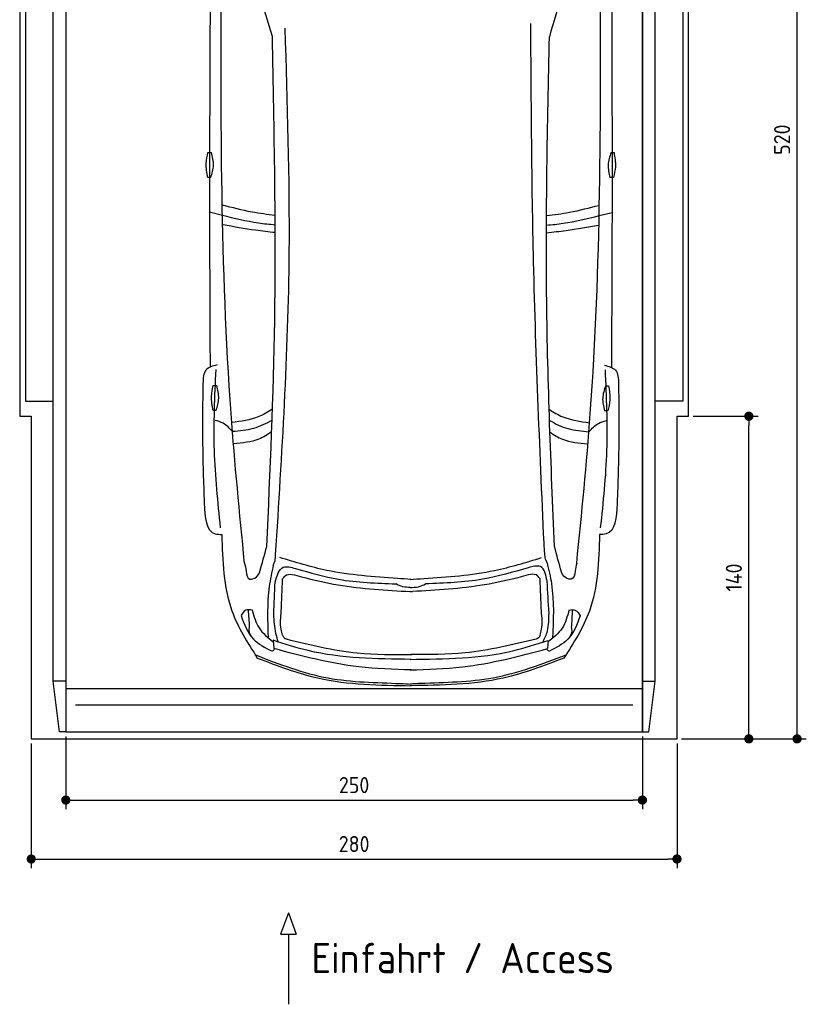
# Model space of a CAD drawing. Header units: millimetres. Extents: x -20 to 3411, y -1152 to 5573.
# Tile 1 of 3: x 0 to 3411, y -1152 to 3121. Entities that reach past the tile are written whole.
import ezdxf

# ---------------------------------------------------------------- set-up
doc = ezdxf.new("R2010")
doc.units = ezdxf.units.MM
for name, color, linetype in [('4', 3, 'Continuous'), ('5', 3, 'Continuous'), ('Car', 10, 'Continuous')]:
    doc.layers.add(name, color=color, linetype=linetype)
doc.styles.get("Standard").update_dxf_attribs({"font": 'ISOCP.SHX'})
doc.dimstyles.new('GEN-ISO', dxfattribs={"dimscale": 20, "dimtxt": 3.5, "dimasz": 2, "dimexe": 2, "dimexo": 1, "dimgap": 1.5, "dimtad": 1, "dimdec": 1, "dimdsep": 46, "dimtxsty": 'STANDARD', "dimblk": 'PUNKT', "dimcen": 2, "dimclrd": 256, "dimclre": 256, "dimclrt": 2, "dimadec": 0, "dimazin": 0, "dimtp": 0.1, "dimtm": 0.1, "dimtfac": 0.71, "dimtdec": 1, "dimtmove": 2, "dimatfit": 3, "dimldrblk": 'PUNKT', "dimfxl": 1, "dimtolj": 1, "dimarcsym": 0})

# ---------------------------------------------------------------- blocks, each defined once
blk = doc.blocks.new('PUNKT')
at = {"layer": '4', "color": 0, "linetype": 'ByBlock'}
blk.add_line((-0.5, 0), (-1, 0), dxfattribs=at)
at = {"layer": '4', "color": 0, "linetype": 'ByBlock', "const_width": 0.5}
blk.add_lwpolyline([(-0.25, 0, 1), (0.25, 0, 1)], format="xyb", close=True, dxfattribs=at)
blk = doc.blocks.new('*D5')
at = {"layer": '5', "lineweight": -2}
for p, q in [((2920, 5200), (3410.6, 5200)), ((3370.6, 40), (3370.6, 5160)), ((2870, 0), (3410.6, 0))]:
    blk.add_line(p, q, dxfattribs=at)
at = {"layer": 'DEFPOINTS', "color": 0}
for p in [(2900, 5200), (3370.6, 5200), (2850, 0)]:
    blk.add_point(p, dxfattribs=at)
at = {"layer": '5', "lineweight": -2, "xscale": 40, "yscale": 40, "zscale": 40}
for p, rotation in [((3370.6, 5200), 90), ((3370.6, 0), 270)]:
    blk.add_blockref('PUNKT', p, dxfattribs=dict(at, rotation=rotation))
at = {"layer": '5', "color": 2, "insert": (3305.6, 2600), "char_height": 70, "attachment_point": 5, "rotation": 90}
blk.add_mtext('\\A1;520', dxfattribs=at)
blk = doc.blocks.new('*D6')
at = {"layer": '5', "lineweight": -2}
for p, q in [((2920, 1400), (3201.5, 1400)), ((3161.5, 40), (3161.5, 1360)), ((2870, 0), (3201.5, 0))]:
    blk.add_line(p, q, dxfattribs=at)
at = {"layer": 'DEFPOINTS', "color": 0}
for p in [(2900, 1400), (3161.5, 1400), (2850, 0)]:
    blk.add_point(p, dxfattribs=at)
at = {"layer": '5', "lineweight": -2, "xscale": 40, "yscale": 40, "zscale": 40}
for p, rotation in [((3161.5, 1400), 90), ((3161.5, 0), 270)]:
    blk.add_blockref('PUNKT', p, dxfattribs=dict(at, rotation=rotation))
at = {"layer": '5', "color": 2, "insert": (3096.5, 700), "char_height": 70, "attachment_point": 5, "rotation": 90}
blk.add_mtext('\\A1;140', dxfattribs=at)
blk = doc.blocks.new('*D7')
at = {"layer": '5', "lineweight": -2}
for p, q in [((50, -20), (50, -561.3)), ((2850, -20), (2850, -561.3)), ((90, -521.3), (2810, -521.3))]:
    blk.add_line(p, q, dxfattribs=at)
at = {"layer": 'DEFPOINTS', "color": 0}
for p in [(50, 0), (2850, 0), (2850, -521.3)]:
    blk.add_point(p, dxfattribs=at)
at = {"layer": '5', "lineweight": -2, "xscale": 40, "yscale": 40, "zscale": 40, "rotation": 180}
blk.add_blockref('PUNKT', (50, -521.3), dxfattribs=at)
at = {"layer": '5', "lineweight": -2, "xscale": 40, "yscale": 40, "zscale": 40}
blk.add_blockref('PUNKT', (2850, -521.3), dxfattribs=at)
at = {"layer": '5', "color": 2, "insert": (1450, -456.3), "char_height": 70, "attachment_point": 5}
blk.add_mtext('280', dxfattribs=at)
blk = doc.blocks.new('*D8')
at = {"layer": '5', "lineweight": -2}
for p, q in [((200, 10), (200, -305.5)), ((2700, 10), (2700, -305.5)), ((240, -265.5), (2660, -265.5))]:
    blk.add_line(p, q, dxfattribs=at)
at = {"layer": 'DEFPOINTS', "color": 0}
for p in [(200, 30), (2700, 30), (2700, -265.5)]:
    blk.add_point(p, dxfattribs=at)
at = {"layer": '5', "lineweight": -2, "xscale": 40, "yscale": 40, "zscale": 40, "rotation": 180}
blk.add_blockref('PUNKT', (200, -265.5), dxfattribs=at)
at = {"layer": '5', "lineweight": -2, "xscale": 40, "yscale": 40, "zscale": 40}
blk.add_blockref('PUNKT', (2700, -265.5), dxfattribs=at)
at = {"layer": '5', "color": 2, "insert": (1450, -200.5), "char_height": 70, "attachment_point": 5}
blk.add_mtext('250', dxfattribs=at)

msp = doc.modelspace()

# ---------------------------------------------------------------- linework, layer by layer
for p, q in [((172.5, 30), (145, 250)), ((200, 250), (145, 250)), ((200, 218), (2700, 218)), ((2700, 250), (2755, 250)), ((2727.5, 30), (2755, 250)), ((1164.92, -754.39), (1130.42, -847.09)), ((1164.92, -754.39), (1199.43, -847.09)), ((1130.42, -847.09), (1199.43, -847.09)), ((1164.92, -847.09), (1164.92, -1151.72))]:
    msp.add_line(p, q)
msp.add_lwpolyline([(2900, 3300), (2850, 3300), (2850, 5200), (50, 5200), (50, 3300), (0, 3300), (0, 1400), (50, 1400), (50, 0), (2850, 0), (2850, 1400), (2900, 1400)], close=True)
for points in [[(145, 5110), (200, 5110), (200, 30), (172.5, 30)], [(145, 250), (145, 5110)], [(200, 30), (2700, 30), (2700, 5110)], [(200, 5110), (200, 30)], [(2755, 5110), (2700, 5110), (2700, 30), (2727.5, 30)], [(2755, 250), (2755, 5110)], [(145, 3265), (25, 3265), (25, 1465), (145, 1465)], [(2755, 3265), (2875, 3265), (2875, 1465), (2755, 1465)], [(2657.98, 146.19), (1550, 146.19), (242.02, 146.19)]]:
    msp.add_lwpolyline(points)
at = {"layer": 'Car'}
for p, q in [((879, 2271.01), (823.22, 2285)), ((2512.46, 2270.32), (2568.25, 2284.26)), ((1098.85, 427.79), (1102.01, 392.07)), ((2291.05, 427.28), (2287.86, 391.56))]:
    msp.add_line(p, q, dxfattribs=at)
for points in [[(816.39, 2544.39), (831.37, 2544.39)], [(2563.91, 2543.93), (2576.85, 2543.68)], [(828.74, 2435.83), (815.81, 2435.83)], [(2574.21, 2435.16), (2559.24, 2435.44)], [(839.29, 1533.45), (854.27, 1533.45)], [(2540.13, 1532.26), (2553.06, 1532.02)], [(851.65, 1424.89), (838.71, 1424.89)], [(2550.43, 1423.49), (2535.45, 1423.77)]]:
    msp.add_lwpolyline(points, dxfattribs=at)
for centre, start, end in [((-4863.24, 1344.41), 15.945352, 19.596216), ((8253.91, 1338.85), 160.355167, 164.006031)]:
    msp.add_arc(centre, 6197.21, start, end, dxfattribs=at)
for points, knots in [([(826.16, 3308.51), (824.35, 2963.79), (822.02, 2396.19), (824.33, 1828.6), (825.54, 1612.82)], [30.2317921, 30.2317921, 30.2317921, 30.2317921, 135.7738464, 200.5104278, 200.5104278, 200.5104278, 200.5104278]), ([(974.98, 763.04), (953.66, 979.32), (869.67, 1831.42), (872.15, 2688.38), (874, 3327.82)], [0, 0, 0, 0, 651.7606985, 2567.8765597, 2567.8765597, 2567.8765597, 2567.8765597]), ([(2415.2, 762.43), (2436.7, 978.69), (2521.42, 1830.72), (2519.67, 2687.68), (2518.36, 3327.13)], [0, 0, 0, 0, 651.7606985, 2567.8765597, 2567.8765597, 2567.8765597, 2567.8765597]), ([(2566.18, 3308.5), (2567.71, 2958.81), (2569.54, 2393.33), (2566.76, 1827.87), (2565.36, 1612.08)], [30.8675023, 30.8675023, 30.8675023, 30.8675023, 135.7738464, 200.5104278, 200.5104278, 200.5104278, 200.5104278]), ([(1109.63, 798.89), (1137.29, 1235.79), (1185.48, 1997.1), (1161.16, 2759.38), (1150.79, 3084.2)], [0, 0, 0, 0, 1312.3473022, 2286.8098626, 2286.8098626, 2286.8098626, 2286.8098626]), ([(2275.2, 810.66), (2256.59, 1230.28), (2222.69, 1994.62), (2218.11, 2759.68), (2216.04, 3104.73)], [0, 0, 0, 0, 1259.9414447, 2295.0149605, 2295.0149605, 2295.0149605, 2295.0149605]), ([(1071.56, 834.8), (1086.02, 1162.04), (1118.6, 1899.08), (1103.77, 2636.75), (1095.53, 3046.91)], [0, 0, 0, 0, 982.4163999, 2212.7413199, 2212.7413199, 2212.7413199, 2212.7413199]), ([(2318.68, 834.27), (2303.9, 1189.27), (2273.2, 1926.4), (2288.61, 2664.02), (2296.6, 3046.4)], [0, 0, 0, 0, 1065.6485601, 2212.7195413, 2212.7195413, 2212.7195413, 2212.7195413]), ([(815.81, 2435.83), (811.77, 2456.3), (804.6, 2492.65), (812.8, 2528.65), (816.39, 2544.39)], [0, 0, 0, 0, 61.7022745, 109.6273698, 109.6273698, 109.6273698, 109.6273698]), ([(828.74, 2435.83), (834.16, 2453.49), (845.17, 2489.4), (836.02, 2525.86), (831.37, 2544.39)], [0, 0, 0, 0, 54.314538, 110.4477452, 110.4477452, 110.4477452, 110.4477452]), ([(2563.91, 2543.93), (2558.17, 2526.38), (2546.48, 2490.68), (2554.94, 2454.05), (2559.24, 2435.44)], [0, 0, 0, 0, 54.314538, 110.4477452, 110.4477452, 110.4477452, 110.4477452]), ([(2576.85, 2543.68), (2580.5, 2523.15), (2586.98, 2486.66), (2578.1, 2450.82), (2574.21, 2435.16)], [0, 0, 0, 0, 61.7022745, 109.6273698, 109.6273698, 109.6273698, 109.6273698]), ([(1107.24, 2271.04), (1073.95, 2274.94), (996.7, 2285.52), (921.08, 2305.05), (880.21, 2315.08)], [6.4329915, 6.4329915, 6.4329915, 6.4329915, 16.5424251, 29.8301072, 29.8301072, 29.8301072, 29.8301072]), ([(2284.44, 2270.56), (2317.66, 2274.43), (2394.85, 2284.94), (2470.41, 2304.39), (2511.32, 2314.93)], [6.4540006, 6.4540006, 6.4540006, 6.4540006, 16.5424251, 29.8301072, 29.8301072, 29.8301072, 29.8301072]), ([(1107.66, 2229.59), (1083.35, 2231.56), (1006.23, 2239.42), (930.75, 2258.16), (879, 2271.01)], [6.5564591, 6.5564591, 6.5564591, 6.5564591, 13.8699149, 29.8274463, 29.8274463, 29.8274463, 29.8274463]), ([(2284.01, 2229.11), (2308.24, 2231.06), (2385.29, 2238.86), (2460.7, 2257.51), (2512.46, 2270.32)], [6.5803524, 6.5803524, 6.5803524, 6.5803524, 13.8699149, 29.8274463, 29.8274463, 29.8274463, 29.8274463]), ([(1107.67, 2196.76), (1079.27, 2199.65), (1002.93, 2208.26), (927.28, 2221.94), (881.62, 2230.2)], [6.6327441, 6.6327441, 6.6327441, 6.6327441, 15.2289071, 29.6828472, 29.6828472, 29.6828472, 29.6828472]), ([(2284, 2196.29), (2312.31, 2199.15), (2388.57, 2207.68), (2464.14, 2221.29), (2509.81, 2229.51)], [6.6592474, 6.6592474, 6.6592474, 6.6592474, 15.2289071, 29.6828472, 29.6828472, 29.6828472, 29.6828472]), ([(855.97, 1622.42), (837.03, 1617.47), (796.86, 1606.97), (795.28, 1564.92), (794.44, 1542.71)], [0, 0, 0, 0, 52.9773642, 112.3150444, 112.3150444, 112.3150444, 112.3150444]), ([(871.35, 916.08), (859.6, 1027.85), (835.59, 1256.11), (846.06, 1485.41), (851.4, 1602.43)], [0, 0, 0, 0, 336.6348432, 687.5082416, 687.5082416, 687.5082416, 687.5082416]), ([(2518.96, 915.38), (2530.81, 1027.14), (2555.01, 1255.38), (2544.74, 1484.69), (2539.5, 1601.72)], [0, 0, 0, 0, 336.6348432, 687.5082416, 687.5082416, 687.5082416, 687.5082416]), ([(2534.94, 1621.71), (2553.88, 1616.74), (2594.04, 1606.21), (2595.58, 1564.16), (2596.4, 1541.95)], [0, 0, 0, 0, 52.9773642, 112.3150444, 112.3150444, 112.3150444, 112.3150444]), ([(794.44, 1542.71), (793.31, 1460.02), (790.93, 1286.49), (796.86, 1113.04), (799.96, 1022.24)], [0, 0, 0, 0, 248.0557509, 520.5632768, 520.5632768, 520.5632768, 520.5632768]), ([(2596.4, 1541.95), (2597.46, 1459.26), (2599.69, 1285.72), (2593.62, 1112.28), (2590.44, 1021.48)], [0, 0, 0, 0, 248.0557509, 520.5632768, 520.5632768, 520.5632768, 520.5632768]), ([(838.71, 1424.89), (834.68, 1445.35), (827.51, 1481.71), (835.71, 1517.71), (839.29, 1533.45)], [0, 0, 0, 0, 61.7022745, 109.6273698, 109.6273698, 109.6273698, 109.6273698]), ([(851.65, 1424.89), (857.06, 1442.55), (868.07, 1478.46), (858.92, 1514.92), (854.27, 1533.45)], [0, 0, 0, 0, 54.314538, 110.4477452, 110.4477452, 110.4477452, 110.4477452]), ([(2540.13, 1532.26), (2534.38, 1514.71), (2522.69, 1479.01), (2531.15, 1442.39), (2535.45, 1423.77)], [0, 0, 0, 0, 54.314538, 110.4477452, 110.4477452, 110.4477452, 110.4477452]), ([(2553.06, 1532.02), (2556.71, 1511.48), (2563.19, 1475), (2554.31, 1439.16), (2550.43, 1423.49)], [0, 0, 0, 0, 61.7022745, 109.6273698, 109.6273698, 109.6273698, 109.6273698]), ([(1095.82, 1431.23), (1076.85, 1418.18), (1023.09, 1386.75), (959.75, 1377.9), (920.02, 1372.34)], [7.4489286, 7.4489286, 7.4489286, 7.4489286, 14.3334492, 26.2908128, 26.2908128, 26.2908128, 26.2908128]), ([(2295.74, 1430.16), (2314.46, 1417.32), (2367.95, 1386.13), (2430.95, 1377.27), (2470.68, 1371.69)], [7.5476492, 7.5476492, 7.5476492, 7.5476492, 14.3334492, 26.2908128, 26.2908128, 26.2908128, 26.2908128]), ([(922.56, 1333.35), (909.92, 1347.19), (888.78, 1370.32), (858.9, 1378.66), (846.9, 1382)], [0, 0, 0, 0, 54.7652891, 91.527008, 91.527008, 91.527008, 91.527008]), ([(1094.16, 1382.9), (1068.15, 1367.69), (1014.15, 1341.32), (953.31, 1336.03), (922.56, 1333.35)], [6.4830652, 6.4830652, 6.4830652, 6.4830652, 15.4380648, 24.5854757, 24.5854757, 24.5854757, 24.5854757]), ([(2297.33, 1381.93), (2323.08, 1366.9), (2376.82, 1340.72), (2437.36, 1335.4), (2468.1, 1332.69)], [6.572602, 6.572602, 6.572602, 6.572602, 15.4380648, 24.5854757, 24.5854757, 24.5854757, 24.5854757]), ([(2468.1, 1332.69), (2480.76, 1346.52), (2501.94, 1369.66), (2531.86, 1377.97), (2543.9, 1381.31)], [0, 0, 0, 0, 54.7652891, 91.6139456, 91.6139456, 91.6139456, 91.6139456]), ([(1092.35, 1332.86), (1074.99, 1319.89), (1025.43, 1289.16), (965.09, 1284.03), (928.27, 1280.89)], [6.8005863, 6.8005863, 6.8005863, 6.8005863, 13.2652487, 24.5027164, 24.5027164, 24.5027164, 24.5027164]), ([(2299.06, 1331.79), (2316.18, 1319.04), (2365.51, 1288.57), (2425.53, 1283.41), (2462.35, 1280.24)], [6.8925435, 6.8925435, 6.8925435, 6.8925435, 13.2652487, 24.5027164, 24.5027164, 24.5027164, 24.5027164]), ([(799.96, 1022.24), (803.1, 961.53), (806.86, 888.59), (866.13, 887.33), (876.07, 887.12)], [0, 0, 0, 0, 140.8501313, 169.2357956, 169.2357956, 169.2357956, 169.2357956]), ([(2590.44, 1021.48), (2587.26, 960.78), (2583.43, 887.83), (2524.16, 886.63), (2514.22, 886.43)], [0, 0, 0, 0, 140.8501313, 169.2357956, 169.2357956, 169.2357956, 169.2357956]), ([(876.07, 887.12), (879.44, 772.93), (885.15, 579.41), (988.06, 417.34), (1030.25, 350.9)], [0, 0, 0, 0, 334.5299302, 566.9211042, 566.9211042, 566.9211042, 566.9211042]), ([(2514.22, 886.43), (2510.75, 772.24), (2504.87, 578.72), (2401.83, 416.74), (2359.59, 350.34)], [0, 0, 0, 0, 334.5299302, 566.9211042, 566.9211042, 566.9211042, 566.9211042]), ([(1099.61, 753.98), (1102.52, 760.67), (1108.73, 774.98), (1109.32, 790.59), (1109.63, 798.89)], [0, 0, 0, 0, 21.7116078, 46.3741342, 46.3741342, 46.3741342, 46.3741342]), ([(1638, 695.63), (1535.01, 702.93), (1361.2, 715.25), (1194.92, 766.36), (1127.18, 787.18)], [0, 0, 0, 0, 308.4084916, 520.4149112, 520.4149112, 520.4149112, 520.4149112]), ([(1752.12, 695.58), (1855.13, 702.79), (2028.94, 714.96), (2195.27, 765.94), (2263.02, 786.7)], [0, 0, 0, 0, 308.4084916, 520.4149112, 520.4149112, 520.4149112, 520.4149112]), ([(2286.5, 764.5), (2283.59, 771.2), (2277.38, 785.5), (2276.8, 801.11), (2276.48, 809.41)], [0, 0, 0, 0, 21.7116078, 46.3741342, 46.3741342, 46.3741342, 46.3741342]), ([(974.98, 763.04), (977.29, 752.14), (982.06, 729.69), (986.68, 694.88), (1000.56, 693.14), (1001.63, 693)], [0, 0, 0, 0, 35.9193016, 74.0315567, 77.2045762, 77.2045762, 77.2045762, 77.2045762]), ([(1099.61, 753.98), (1092.92, 723.16), (1070.45, 619.73), (1074.46, 513.5), (1077.28, 438.92)], [0, 0, 0, 0, 94.3661929, 316.7820175, 316.7820175, 316.7820175, 316.7820175]), ([(1107.69, 679.87), (1115.71, 708.2), (1129.63, 757.43), (1176.6, 744.67), (1196.54, 739.26)], [0, 0, 0, 0, 73.3528982, 127.4419101, 127.4419101, 127.4419101, 127.4419101]), ([(1196.54, 739.26), (1258.24, 721.48), (1399.79, 680.67), (1547.21, 675.6), (1630.38, 672.73)], [0, 0, 0, 0, 191.9523943, 440.3789719, 440.3789719, 440.3789719, 440.3789719]), ([(2204.46, 742.37), (2139.18, 723.19), (1994.14, 680.57), (1842.9, 675.48), (1759.73, 672.68)], [0, 0, 0, 0, 203.3167496, 451.7433273, 451.7433273, 451.7433273, 451.7433273]), ([(2286.99, 683.67), (2281.27, 711.53), (2271.14, 760.95), (2224.71, 748.01), (2204.46, 742.37)], [0, 0, 0, 0, 69.9189569, 124.0079688, 124.0079688, 124.0079688, 124.0079688]), ([(2286.5, 764.5), (2293.67, 734.33), (2319.19, 626.99), (2314.01, 516.15), (2310.3, 436.45)], [0, 0, 0, 0, 92.7539019, 330.0762262, 330.0762262, 330.0762262, 330.0762262]), ([(2415.2, 762.43), (2412.88, 751.54), (2408.1, 729.08), (2403.44, 694.28), (2389.56, 692.55), (2388.49, 692.41)], [0, 0, 0, 0, 35.9193016, 74.0315567, 77.2045762, 77.2045762, 77.2045762, 77.2045762]), ([(1001.63, 693), (1004.09, 693.23), (1021.13, 694.82), (1036.81, 710.21), (1040.81, 724.31)], [0, 0, 0, 0, 7.4004634, 51.3852849, 51.3852849, 51.3852849, 51.3852849]), ([(1140.17, 693.86), (1143.48, 698.61), (1160.83, 723.52), (1194.23, 712.05), (1221.26, 702.78)], [0, 0, 0, 0, 16.6701507, 87.364183, 87.364183, 87.364183, 87.364183]), ([(1221.26, 702.78), (1274.38, 690.13), (1429.44, 653.21), (1588.89, 644.82), (1693.72, 639.31)], [0, 0, 0, 0, 163.5558249, 477.487186, 477.487186, 477.487186, 477.487186]), ([(2174.92, 702.75), (2121.8, 690.1), (1966.74, 653.18), (1807.29, 644.79), (1702.46, 639.27)], [0, 0, 0, 0, 163.5558249, 477.487186, 477.487186, 477.487186, 477.487186]), ([(2256.02, 693.83), (2252.7, 698.58), (2235.35, 723.48), (2201.95, 712.02), (2174.92, 702.75)], [0, 0, 0, 0, 16.6701507, 87.364183, 87.364183, 87.364183, 87.364183]), ([(2388.49, 692.41), (2386.04, 692.64), (2368.99, 694.25), (2353.33, 709.65), (2349.34, 723.76)], [0, 0, 0, 0, 7.4004634, 51.3852849, 51.3852849, 51.3852849, 51.3852849]), ([(1693.04, 657.29), (1682.4, 657.52), (1660.39, 658), (1640.6, 667.71), (1630.38, 672.73)], [0, 0, 0, 0, 31.5287308, 65.2345566, 65.2345566, 65.2345566, 65.2345566]), ([(1693.04, 657.29), (1705.06, 657.34), (1728.47, 657.44), (1749.49, 667.69), (1759.73, 672.68)], [0, 0, 0, 0, 35.5209949, 69.2268207, 69.2268207, 69.2268207, 69.2268207]), ([(1693.72, 639.31), (1695.13, 639.22), (1698.06, 639.04), (1700.99, 639.19), (1702.51, 639.27)], [0, 0, 0, 0, 4.2354612, 8.799002, 8.799002, 8.799002, 8.799002]), ([(1008.66, 559.11), (998.25, 560.55), (976.66, 563.52), (965.65, 544.54), (959.95, 534.72)], [0, 0, 0, 0, 28.7971578, 59.6786004, 59.6786004, 59.6786004, 59.6786004]), ([(1008.39, 559.11), (1015.68, 531.49), (1030.48, 475.32), (1076.2, 439.38), (1099.44, 421.12)], [0, 0, 0, 0, 83.3085317, 169.4021322, 169.4021322, 169.4021322, 169.4021322]), ([(2381.62, 558.53), (2374.31, 530.91), (2359.45, 474.76), (2313.7, 438.86), (2290.45, 420.61)], [0, 0, 0, 0, 83.3085317, 169.4021322, 169.4021322, 169.4021322, 169.4021322]), ([(2381.35, 558.53), (2391.76, 559.96), (2413.35, 562.91), (2424.35, 543.92), (2430.04, 534.09)], [0, 0, 0, 0, 28.7971578, 59.6786004, 59.6786004, 59.6786004, 59.6786004]), ([(959.68, 534.72), (973.57, 497.21), (998.94, 428.73), (1063.62, 396.17), (1092.89, 381.44)], [0, 0, 0, 0, 114.9227222, 209.8813192, 209.8813192, 209.8813192, 209.8813192]), ([(1120.93, 420.64), (1117.32, 432.96), (1105.88, 472.05), (1103.14, 512.81), (1101.26, 540.73)], [0, 0, 0, 0, 38.4485853, 121.967316, 121.967316, 121.967316, 121.967316]), ([(1140.04, 449.88), (1137.57, 458.41), (1127.86, 491.97), (1131.47, 527.14), (1134.17, 553.36)], [0, 0, 0, 0, 26.5229591, 104.3043282, 104.3043282, 104.3043282, 104.3043282]), ([(2256.14, 449.85), (2258.61, 458.38), (2268.32, 491.94), (2264.71, 527.11), (2262.01, 553.33)], [0, 0, 0, 0, 26.5229591, 104.3043282, 104.3043282, 104.3043282, 104.3043282]), ([(2268.96, 420.15), (2276.33, 435.9), (2294.78, 475.37), (2294.93, 519.21), (2295.02, 545.55)], [0, 0, 0, 0, 51.6452018, 129.3985424, 129.3985424, 129.3985424, 129.3985424]), ([(2430.31, 534.09), (2416.39, 496.6), (2390.96, 428.14), (2326.25, 395.63), (2296.97, 380.93)], [0, 0, 0, 0, 114.9227222, 209.8813192, 209.8813192, 209.8813192, 209.8813192]), ([(1004.46, 442.96), (998.38, 454.87), (991.29, 468.75), (996.99, 482.53), (996.93, 484.56)], [0, 0, 0, 0, 36.727695, 42.8141747, 42.8141747, 42.8141747, 42.8141747]), ([(2385.45, 442.38), (2391.54, 454.28), (2398.64, 468.16), (2392.95, 481.94), (2393.02, 483.97)], [0, 0, 0, 0, 36.727695, 42.8141747, 42.8141747, 42.8141747, 42.8141747]), ([(1697.4, 345.08), (1546.54, 346.66), (1342.24, 348.8), (1149.31, 411.41), (1098.85, 427.79)], [0, 0, 0, 0, 447.9720977, 606.6542832, 606.6542832, 606.6542832, 606.6542832]), ([(1140.04, 449.88), (1141.78, 445.67), (1144.9, 438.14), (1152.26, 434.85), (1155.5, 433.41)], [0, 0, 0, 0, 13.0792045, 23.3644838, 23.3644838, 23.3644838, 23.3644838]), ([(1155.5, 433.41), (1257.73, 408.58), (1436.85, 365.07), (1620.93, 365.44), (1699.94, 365.6)], [0, 0, 0, 0, 314.1417423, 550.3890647, 550.3890647, 550.3890647, 550.3890647]), ([(1692.43, 345.08), (1843.29, 346.54), (2047.59, 348.5), (2240.57, 410.95), (2291.05, 427.28)], [0, 0, 0, 0, 447.9720977, 606.6542832, 606.6542832, 606.6542832, 606.6542832]), ([(2239.83, 433.35), (2137.6, 408.51), (1958.48, 365.01), (1774.4, 365.38), (1695.39, 365.54)], [0, 0, 0, 0, 314.1417423, 550.3890647, 550.3890647, 550.3890647, 550.3890647]), ([(2256.14, 449.85), (2254.4, 445.61), (2251.2, 437.8), (2243.4, 434.74), (2239.83, 433.35)], [0, 0, 0, 0, 13.0792045, 24.1213189, 24.1213189, 24.1213189, 24.1213189]), ([(1092.89, 381.44), (1094.19, 381.58), (1099.71, 382.18), (1102.77, 387.31), (1105.1, 391.22)], [0, 0, 0, 0, 3.8211786, 16.2467831, 16.2467831, 16.2467831, 16.2467831]), ([(1697.41, 299.1), (1621.27, 301.48), (1419.37, 307.8), (1223.7, 358.88), (1102.01, 392.07)], [0, 0, 0, 0, 22.79473, 60.4405335, 60.4405335, 60.4405335, 60.4405335]), ([(1692.38, 299.1), (1768.53, 301.42), (1970.43, 307.57), (2166.14, 358.48), (2287.86, 391.56)], [0, 0, 0, 0, 22.79473, 60.4405335, 60.4405335, 60.4405335, 60.4405335]), ([(2296.97, 380.93), (2295.67, 381.07), (2290.15, 381.68), (2287.1, 386.8), (2284.77, 390.72)], [0, 0, 0, 0, 3.8211786, 16.2467831, 16.2467831, 16.2467831, 16.2467831]), ([(1021.73, 364.32), (1125.61, 324.29), (1328.07, 246.27), (1561.77, 244.58), (1681.87, 238.7), (1697.42, 237.94)], [0, 0, 0, 0, 331.1714641, 645.410319, 692.1255262, 692.1255262, 692.1255262, 692.1255262]), ([(1030.25, 350.9), (1116.91, 317.69), (1330.78, 235.74), (1560.68, 232.56), (1697.42, 230.66)], [0, 0, 0, 0, 276.566847, 682.5008625, 682.5008625, 682.5008625, 682.5008625]), ([(2359.59, 350.34), (2272.89, 317.2), (2058.95, 235.43), (1829.05, 232.44), (1692.31, 230.66)], [0, 0, 0, 0, 276.566847, 682.5008625, 682.5008625, 682.5008625, 682.5008625]), ([(2368.12, 363.75), (2264.2, 323.81), (2061.68, 245.96), (1827.98, 244.47), (1707.86, 238.69), (1692.32, 237.94)], [0, 0, 0, 0, 331.1714641, 645.410319, 692.1255262, 692.1255262, 692.1255262, 692.1255262])]:
    msp.add_open_spline(points, degree=3, knots=knots, dxfattribs=at)
for points in [[(1040.81, 724.31), (1051.06, 761.14), (1061.31, 797.97), (1071.56, 834.8)], [(2349.34, 723.76), (2339.12, 760.6), (2328.9, 797.43), (2318.68, 834.27)], [(1134.17, 553.36), (1136.17, 600.19), (1138.17, 647.03), (1140.17, 693.86)], [(1697.35, 692.21), (1677.57, 693.35), (1657.79, 694.49), (1638, 695.63)], [(1692.78, 692.21), (1712.56, 693.33), (1732.34, 694.46), (1752.12, 695.58)], [(2262.01, 553.33), (2260.01, 600.16), (2258.02, 646.99), (2256.02, 693.83)], [(2295.02, 545.55), (2292.34, 591.59), (2289.66, 637.63), (2286.99, 683.67)], [(1101.26, 540.73), (1103.41, 587.11), (1105.55, 633.49), (1107.69, 679.87)], [(996.93, 484.56), (995.29, 509.92), (993.65, 535.27), (992.01, 560.63)], [(2393.02, 483.97), (2394.68, 509.32), (2396.34, 534.68), (2398.01, 560.04)]]:
    msp.add_open_spline(points, degree=3, dxfattribs=at)

# ---------------------------------------------------------------- texts
msp.add_text('Einfahrt / Access', height=131.25).set_placement((1265.34, -1016.67))

# ---------------------------------------------------------------- dimensions: what is measured, and where the dimension line sits
at = {"layer": '5'}
for base, p2, picture, middle in [((3370.6, 5200), (2900, 5200), '*D5', (3305.6, 2600)), ((3161.5, 1400), (2900, 1400), '*D6', (3096.5, 700))]:
    dim = msp.add_linear_dim(base=base, p1=(2850, 0), p2=p2, angle=270, dimstyle='GEN-ISO', override={"dimlfac": 0.1}, dxfattribs=at)
    dim.commit()
    dim.dimension.update_dxf_attribs({"geometry": picture, "text_midpoint": middle})
for base, p1, p2, picture, middle in [((2700, -265.52), (200, 30), (2700, 30), '*D8', (1450, -200.51)), ((2850, -521.34), (50, 0), (2850, 0), '*D7', (1450, -456.33))]:
    dim = msp.add_linear_dim(base=base, p1=p1, p2=p2, dimstyle='GEN-ISO', override={"dimlfac": 0.1, "dimtolj": 0}, dxfattribs=at)
    dim.commit()
    dim.dimension.update_dxf_attribs({"geometry": picture, "text_midpoint": middle})

doc.saveas('drawing.dxf')
